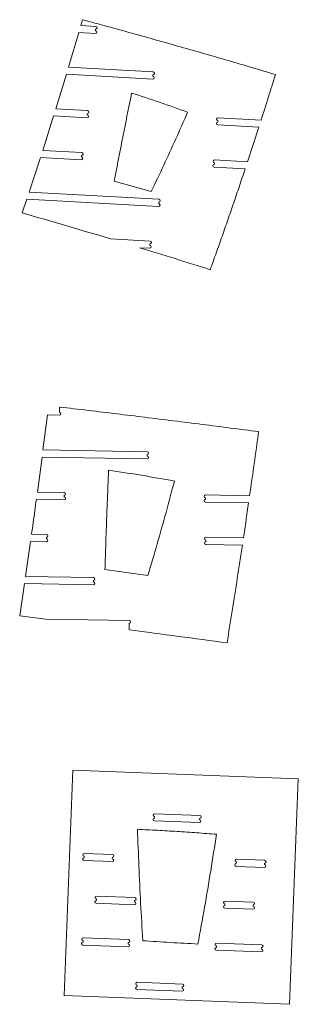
# Model space of a CAD drawing. Header units: millimetres. Extents: x -2409 to 2875, y -3055 to 3327.
# Tile 1 of 8: x -337 to 156, y -3055 to -1308. Entities that reach past the tile are written whole.
import ezdxf

# ---------------------------------------------------------------- set-up
doc = ezdxf.new("R2010")
doc.units = ezdxf.units.MM

msp = doc.modelspace()

# ---------------------------------------------------------------- linework, layer by layer
at = {"color": 7, "linetype": 'Continuous', "lineweight": 15}
for p, q in [((-226.097, -1308.466), (-229.098, -1318.82)), ((-202.811, -1320.282), (-229.098, -1318.82)), ((-203.239, -1327.97), (-203.089, -1325.274)), ((-232.743, -1331.337), (-250.915, -1392.723)), ((-232.743, -1331.337), (-203.516, -1332.962)), ((-101.075, -1401.053), (-250.914, -1392.723)), ((-254.679, -1405.234), (-273.455, -1466.586)), ((-254.679, -1405.234), (-101.78, -1413.733)), ((-101.502, -1408.741), (-101.353, -1406.045)), ((-217.252, -1469.71), (-273.455, -1466.586)), ((-277.347, -1479.09), (-217.957, -1482.391)), ((-217.68, -1477.398), (-217.53, -1474.703)), ((90.173, -1486.799), (14.042, -1482.567)), ((13.337, -1495.248), (86.157, -1499.296)), ((13.764, -1487.56), (13.614, -1490.255)), ((66.145, -1560.579), (86.157, -1499.296)), ((-300.793, -1552.902), (-320.897, -1614.181)), ((-300.793, -1552.902), (-228.348, -1556.929)), ((-227.643, -1544.249), (-296.766, -1540.406)), ((-228.07, -1551.937), (-227.92, -1549.241)), ((6.976, -1570.01), (62.001, -1573.069)), ((7.404, -1562.322), (7.254, -1565.018)), ((66.145, -1560.579), (7.681, -1557.329)), ((-170.046, -1594.636), (-104.427, -1613.317)), ((-90.824, -1626.97), (-320.896, -1614.181)), ((-325.068, -1626.668), (-333.287, -1651.053)), ((-325.068, -1626.668), (-91.529, -1639.65)), ((-91.251, -1634.658), (-91.102, -1631.962)), ((-106.481, -1701.215), (-176.321, -1697.333)), ((-106.909, -1708.903), (-106.759, -1706.207)), ((-125.063, -1712.902), (-107.186, -1713.896)), ((-267.128, -2004.754), (-266.97, -1995.446)), ((-288.223, -2009.396), (-296.259, -2071.569)), ((-288.223, -2009.396), (-267.213, -2009.753)), ((-111.676, -2074.703), (-296.259, -2071.569)), ((-297.924, -2084.242), (-306.227, -2146.411)), ((-297.924, -2084.242), (-111.892, -2087.401)), ((-111.807, -2082.402), (-111.761, -2079.702)), ((-258.759, -2147.216), (-306.227, -2146.411)), ((-307.948, -2159.083), (-258.975, -2159.915)), ((-258.89, -2154.915), (-258.844, -2152.216)), ((-8.329, -2164.17), (68.052, -2165.467)), ((-8.199, -2156.472), (-8.244, -2159.171)), ((69.888, -2152.797), (-8.114, -2151.472)), ((-318.315, -2233.918), (-327.202, -2296.076)), ((-318.314, -2233.918), (-290.259, -2234.394)), ((-290.043, -2221.696), (-316.534, -2221.246)), ((-290.174, -2229.395), (-290.128, -2226.695)), ((-7.614, -2231.492), (-7.66, -2234.192)), ((58.901, -2227.621), (-7.53, -2226.493)), ((-7.745, -2239.191), (57.005, -2240.29)), ((-186.378, -2283.852), (-110.257, -2294.157)), ((-206.603, -2298.124), (-327.202, -2296.076)), ((-206.733, -2305.822), (-206.687, -2303.123)), ((-329.046, -2308.746), (-337.499, -2365.877)), ((-329.045, -2308.746), (-206.818, -2310.822)), ((-337.499, -2365.877), (-290.986, -2371.702)), ((-143.556, -2374.205), (-290.986, -2371.702)), ((-143.834, -2390.62), (-143.64, -2379.204)), ((-258.933, -3039.513), (-243.557, -2639.808)), ((-243.557, -2639.808), (156.147, -2655.185)), ((156.147, -2655.185), (140.771, -3054.889)), ((-98.493, -2721.856), (-98.597, -2724.554)), ((-18.36, -2719.935), (-98.301, -2716.86)), ((-98.789, -2729.55), (-18.848, -2732.626)), ((-18.656, -2727.629), (-18.552, -2724.931)), ((-223.268, -2792.111), (-223.371, -2794.809)), ((-173.112, -2789.037), (-223.075, -2787.115)), ((-173.408, -2796.732), (-173.305, -2794.033)), ((-223.564, -2799.806), (-173.601, -2801.728)), ((46.104, -2810.18), (96.067, -2812.102)), ((46.4, -2802.485), (46.296, -2805.183)), ((96.555, -2799.411), (46.592, -2797.489)), ((96.259, -2807.105), (96.363, -2804.407)), ((-133.708, -2865.609), (-201.271, -2863.009)), ((-201.76, -2875.7), (-134.197, -2878.299)), ((-201.464, -2868.006), (-201.567, -2870.704)), ((-134.004, -2873.303), (-133.901, -2870.605)), ((26.21, -2876.764), (26.106, -2879.462)), ((76.365, -2873.69), (26.402, -2871.768)), ((76.069, -2881.384), (76.173, -2878.686)), ((25.914, -2884.458), (75.877, -2886.38)), ((-225.393, -2949.846), (-145.453, -2952.921)), ((-225.097, -2942.152), (-225.201, -2944.85)), ((-144.964, -2940.231), (-224.905, -2937.156)), ((-145.26, -2947.925), (-145.157, -2945.227)), ((11.093, -2951.238), (10.989, -2953.936)), ((91.226, -2949.317), (11.285, -2946.242)), ((10.797, -2958.932), (90.738, -2962.008)), ((90.93, -2957.011), (91.034, -2954.313)), ((-129.389, -3020.889), (-129.493, -3023.587)), ((-49.256, -3018.968), (-129.197, -3015.893)), ((-129.685, -3028.584), (-49.744, -3031.659)), ((-49.552, -3026.663), (-49.448, -3023.964)), ((140.771, -3054.889), (-258.933, -3039.513))]:
    msp.add_line(p, q, dxfattribs=at)
for centre, start, end in [((-202.95, -1322.778), 266.818377, 86.818377), ((-203.378, -1330.466), 266.818377, 86.818377), ((-101.641, -1411.237), 266.818377, 86.818377), ((-101.214, -1403.549), 266.818377, 86.818377), ((-217.818, -1479.895), 266.818377, 86.818377), ((-217.391, -1472.207), 266.818377, 86.818377), ((13.903, -1485.063), 86.818377, 266.818377), ((13.476, -1492.752), 86.818377, 266.818377), ((-228.209, -1554.433), 266.818377, 86.818377), ((-227.782, -1546.745), 266.818377, 86.818377), ((7.115, -1567.514), 86.818377, 266.818377), ((7.542, -1559.826), 86.818377, 266.818377), ((-91.39, -1637.154), 266.818377, 86.818377), ((-90.963, -1629.466), 266.818377, 86.818377), ((-107.047, -1711.399), 266.818377, 86.818377), ((-106.62, -1703.711), 266.818377, 86.818377), ((-267.171, -2007.253), 269.027262, 89.027259), ((-111.719, -2077.203), 269.02726, 89.02726), ((-111.849, -2084.902), 269.02726, 89.02726), ((-258.802, -2149.716), 269.02726, 89.02726), ((-258.932, -2157.415), 269.02726, 89.02726), ((-8.287, -2161.671), 89.02726, 269.02726), ((-8.156, -2153.972), 89.02726, 269.02726), ((-290.216, -2231.895), 269.02726, 89.02726), ((-290.085, -2224.196), 269.02726, 89.02726), ((-7.703, -2236.691), 89.02726, 269.02726), ((-7.572, -2228.993), 89.02726, 269.02726), ((-206.645, -2300.623), 269.02726, 89.02726), ((-206.776, -2308.322), 269.02726, 89.02726), ((-143.598, -2376.705), 269.02726, 89.02726), ((-98.397, -2719.358), 87.796972, 267.796972), ((-18.456, -2722.433), 267.796972, 87.796972), ((-98.693, -2727.052), 87.796972, 267.796972), ((-18.752, -2730.127), 267.796972, 87.796972), ((-223.172, -2789.613), 87.796972, 267.796972), ((-173.208, -2791.535), 267.796972, 87.796972), ((-223.468, -2797.308), 87.796972, 267.796972), ((-173.504, -2799.23), 267.796972, 87.796972), ((46.2, -2807.681), 87.796972, 267.796972), ((46.496, -2799.987), 87.796972, 267.796972), ((96.163, -2809.603), 267.796972, 87.796972), ((96.459, -2801.909), 267.796972, 87.796972), ((-201.368, -2865.508), 87.796972, 267.796972), ((-201.663, -2873.202), 87.796972, 267.796972), ((-134.101, -2875.801), 267.796972, 87.796972), ((-133.805, -2868.107), 267.796972, 87.796972), ((26.01, -2881.96), 87.796972, 267.796972), ((26.306, -2874.266), 87.796972, 267.796972), ((75.973, -2883.882), 267.796972, 87.796972), ((76.269, -2876.188), 267.796972, 87.796972), ((-225.297, -2947.348), 87.796972, 267.796972), ((-225.001, -2939.654), 87.796972, 267.796972), ((-145.356, -2950.423), 267.796972, 87.796972), ((-145.06, -2942.729), 267.796972, 87.796972), ((11.189, -2948.74), 87.796972, 267.796972), ((91.13, -2951.815), 267.796972, 87.796972), ((10.893, -2956.434), 87.796972, 267.796972), ((90.834, -2959.509), 267.796972, 87.796972), ((-129.293, -3018.391), 87.796972, 267.796972), ((-49.352, -3021.466), 267.796972, 87.796972), ((-129.589, -3026.085), 87.796972, 267.796972), ((-49.648, -3029.161), 267.796972, 87.796972)]:
    msp.add_arc(centre, 2.5, start, end, dxfattribs=at)
for points, knots in [([(115.716, -1405.755), (87.932, -1397.499), (31.961, -1380.867), (-52.819, -1356.481), (-138.953, -1332.231), (-196.913, -1316.425), (-226.097, -1308.466)], [0, 0, 0, 0, 0.24466526, 0.49287965, 0.74465427, 1, 1, 1, 1]), ([(90.173, -1486.799), (94.461, -1473.366), (103.074, -1446.382), (111.49, -1419.337), (115.716, -1405.755)], [0, 0, 0, 0, 0.49783791, 1, 1, 1, 1]), ([(-139.121, -1438.564), (-140.589, -1445.789), (-143.558, -1460.398), (-148.014, -1482.562), (-152.47, -1504.897), (-156.869, -1527.123), (-161.225, -1549.287), (-165.612, -1571.751), (-168.554, -1586.938), (-170.046, -1594.636)], [0, 0, 0, 0, 0.139006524, 0.281093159, 0.426260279, 0.568437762, 0.708304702, 0.852158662, 1, 1, 1, 1]), ([(-39.97, -1472.573), (-56.521, -1466.627), (-89.407, -1454.812), (-122.622, -1443.956), (-139.121, -1438.564)], [0, 0, 0, 0, 0.50328371, 1, 1, 1, 1]), ([(-277.347, -1479.09), (-278.952, -1484.22), (-282.161, -1494.48), (-287.01, -1509.838), (-291.873, -1525.148), (-295.137, -1535.326), (-296.766, -1540.406)], [0, 0, 0, 0, 0.2507278, 0.50142389, 0.75118015, 1, 1, 1, 1]), ([(-104.427, -1613.317), (-96.975, -1597.704), (-82.113, -1566.568), (-60.621, -1519.65), (-46.841, -1488.236), (-39.97, -1472.573)], [0, 0, 0, 0, 0.33525259, 0.6685663, 1, 1, 1, 1]), ([(0.065, -1751.908), (3.567, -1742.159), (10.593, -1722.598), (21.007, -1693.103), (31.374, -1663.374), (41.68, -1633.407), (51.909, -1603.287), (58.639, -1583.136), (62.001, -1573.069)], [0, 0, 0, 0, 0.16418963, 0.32945746, 0.49580706, 0.66324123, 0.83176245, 1, 1, 1, 1]), ([(-333.287, -1651.053), (-306.924, -1658.697), (-254.533, -1673.888), (-202.281, -1689.551), (-176.321, -1697.333)], [0, 0, 0, 0, 0.50318877, 1, 1, 1, 1]), ([(-125.063, -1712.902), (-104.083, -1719.351), (-62.323, -1732.188), (-20.665, -1745.356), (0.065, -1751.908)], [0, 0, 0, 0, 0.50237731, 1, 1, 1, 1]), ([(85.918, -2039.163), (69.294, -2037.007), (35.912, -2032.676), (-14.379, -2026.271), (-64.924, -2019.922), (-115.374, -2013.676), (-165.741, -2007.53), (-216.2, -2001.453), (-249.997, -1997.454), (-266.97, -1995.446)], [0, 0, 0, 0, 0.14142283, 0.28399619, 0.42772058, 0.57120976, 0.71287582, 0.85580563, 1, 1, 1, 1]), ([(69.888, -2152.797), (72.588, -2133.991), (78.025, -2096.126), (83.275, -2058.235), (85.918, -2039.163)], [0, 0, 0, 0, 0.496665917, 1, 1, 1, 1]), ([(-179.898, -2107.584), (-180.421, -2119.208), (-181.474, -2142.62), (-182.883, -2177.778), (-184.173, -2213.017), (-185.348, -2248.358), (-186.033, -2271.959), (-186.378, -2283.852)], [0, 0, 0, 0, 0.19789735, 0.39859802, 0.59842753, 0.79764152, 1, 1, 1, 1]), ([(-63.414, -2126.75), (-82.783, -2123.278), (-121.519, -2116.334), (-160.439, -2110.501), (-179.898, -2107.584)], [0, 0, 0, 0, 0.50001394, 1, 1, 1, 1]), ([(-110.257, -2294.157), (-104.749, -2275.571), (-93.754, -2238.466), (-78.135, -2182.658), (-68.315, -2145.365), (-63.414, -2126.75)], [0, 0, 0, 0, 0.33450956, 0.667824, 1, 1, 1, 1]), ([(-307.948, -2159.083), (-308.866, -2165.809), (-310.743, -2179.55), (-313.604, -2200.271), (-315.559, -2214.265), (-316.534, -2221.246)], [0, 0, 0, 0, 0.32451439, 0.66299956, 1, 1, 1, 1]), ([(58.901, -2227.621), (59.67, -2222.462), (61.207, -2212.139), (63.497, -2196.628), (65.781, -2181.069), (67.294, -2170.674), (68.052, -2165.467)], [0, 0, 0, 0, 0.24904577, 0.49840853, 0.74872519, 1, 1, 1, 1]), ([(29.902, -2413.979), (32.962, -2394.974), (39.128, -2356.686), (48.159, -2298.788), (54.043, -2259.883), (57.005, -2240.29)], [0, 0, 0, 0, 0.328506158, 0.661838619, 1, 1, 1, 1]), ([(-143.834, -2390.62), (-114.673, -2394.468), (-56.742, -2402.113), (1.151, -2410.042), (29.902, -2413.979)], [0, 0, 0, 0, 0.50337449, 1, 1, 1, 1]), ([(-128.828, -2744.485), (-117.058, -2745.067), (-93.694, -2746.223), (-58.629, -2748.307), (-23.704, -2750.628), (-0.381, -2752.43), (11.243, -2753.327)], [0, 0, 0, 0, 0.25187749, 0.49999996, 0.75080927, 1, 1, 1, 1]), ([(-119.505, -2942.14), (-120.769, -2919.879), (-123.279, -2875.668), (-126.394, -2809.781), (-128.02, -2766.147), (-128.828, -2744.485)], [0, 0, 0, 0, 0.33802703, 0.67135385, 1, 1, 1, 1]), ([(11.243, -2753.327), (7.869, -2774.879), (1.104, -2818.098), (-9.859, -2882.975), (-17.704, -2926.249), (-21.636, -2947.945)], [0, 0, 0, 0, 0.33155466, 0.66487682, 1, 1, 1, 1]), ([(-21.636, -2947.945), (-37.888, -2947.068), (-70.521, -2945.307), (-103.134, -2943.198), (-119.505, -2942.14)], [0, 0, 0, 0, 0.49801444, 1, 1, 1, 1])]:
    msp.add_open_spline(points, degree=3, knots=knots, dxfattribs=at)

doc.saveas('drawing.dxf')
